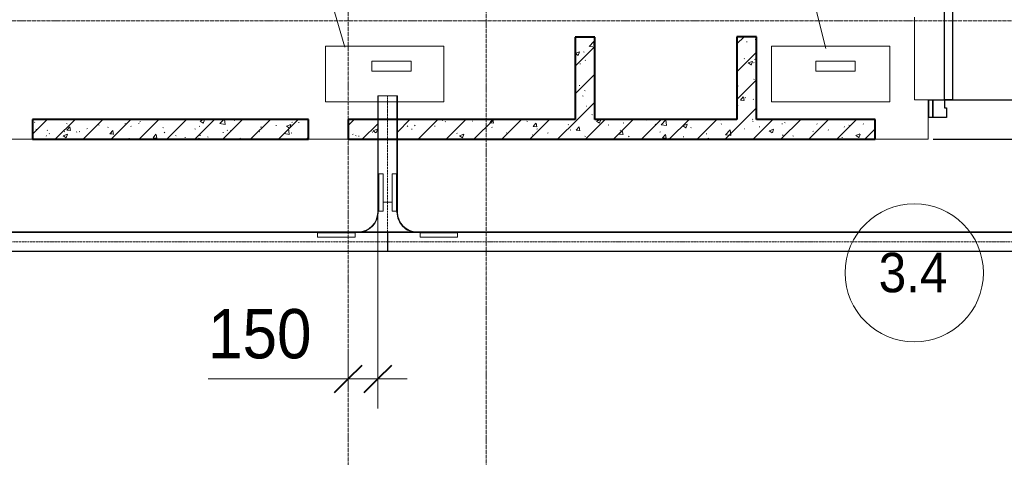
# Model space of a CAD drawing. Header units: millimetres. Extents: x 5617 to 125204, y 7718 to 237738.
# Tile 33 of 71: x 47675 to 52664, y 68587 to 70807. Entities that reach past the tile are written whole.
import ezdxf

# ---------------------------------------------------------------- set-up
doc = ezdxf.new("R2010")
doc.units = ezdxf.units.MM
for name, pattern in [('ADSK_Линия сетки', [25, 20, -2.5, 0, -2.5]), ('Линия сетки', [25, 20, -2.5, 0, -2.5]), ('Осевая', [14, 10, -2, 0, -2])]:
    doc.linetypes.add(name, pattern=pattern)
for name, color, linetype, lineweight in [('Двери', 7, 'Continuous', 18), ('Кабельные лотки', 7, 'Continuous', 18), ('Каркас_Импост', 7, 'Continuous', 30), ('Марки помещений', 7, 'Continuous', 20), ('Монтажный зазор', 7, 'Continuous', 30), ('Опуск', 7, 'Continuous', 18), ('Осевая линия', 7, 'Осевая', 18), ('Оси', 7, 'Continuous', 9), ('Панель', 7, 'Continuous', 30), ('Перекрытия', 7, 'Continuous', 18), ('Размеры', 7, 'Continuous', 9), ('Размеры-100', 7, 'Continuous', 9), ('Соединительные детали кабельных лотков', 7, 'Continuous', 18), ('Стены разрез', 7, 'Continuous', 40), ('Текстовые примечания', 7, 'Continuous', 9)]:
    doc.layers.add(name, color=color, linetype=linetype, lineweight=lineweight)
doc.layers.add('Линии', color=7, linetype='Continuous', lineweight=9, true_color=0x00a600)
doc.styles.add('Arial', font='arial.ttf', dxfattribs={"width": 0.9, "height": 250})
doc.styles.add('Arial_3', font='arial.ttf', dxfattribs={"width": 0.9, "height": 200})
doc.dimstyles.new('Основной_2_5_мм_1', dxfattribs={"dimscale": 304.8, "dimtxt": 255.06485, "dimasz": 0.463911, "dimexe": 0.492126, "dimexo": 0.492126, "dimgap": 0.098425, "dimtad": 1, "dimdec": 0, "dimdsep": 46, "dimtxsty": 'Arial', "dimblk1": 'OBLIQUE', "dimblk2": 'OBLIQUE', "dimsah": 1, "dimcen": 0.09, "dimdle": 0.492126, "dimazin": 2, "dimtfac": 1, "dimtdec": 4, "dimtix": 1, "dimtmove": 1, "dimatfit": 3, "dimfxl": 1, "dimtvp": 1, "dimtolj": 1, "dimtzin": 0, "dimlwd": 20, "dimlwe": 20, "dimarcsym": 2})
pattern_1 = [(50, (0, 0), (218.62117, -19.1268), [22.86, -251.46]), (355, (0, 0), (-42.29187, 229.2684), [18.288, -201.168]), (100.451, (18.22, -1.6), (176.33107, 210.13963), [19.428, -213.708]), (46.184, (0, 60.96), (325.29495, -50.45164), [34.29, -377.19]), (96.636, (27.1, 56.76), (284.883, 296.9127), [29.142, -320.562]), (351.184, (0, 60.96), (284.8858, 296.9107), [27.432, -301.752]), (21, (30.48, 45.72), (181.93753, -122.71832), [22.86, -251.46]), (326, (30.48, 45.72), (74.16223, 221.0262), [18.288, -201.168]), (71.451, (45.64, 35.5), (256.10035, 98.30526), [19.428, -213.708]), (37.5, (0, 0), (3.70639, 101.465895), [3.353, -195.377, 3.353, -200.863, -201.93]), (37.5, (0, 0), (3.70639, 101.465895), [-402.946, 3.353, -198.577]), (7.5, (0, 0), (80.18358, 120.21653), [3.353, -113.081, 3.353, -190.805, -76.962]), (7.5, (0, 0), (80.18358, 120.21653), [-310.591, 3.353, -73.609]), (327.5, (-67.97, 0), (162.708646, -6.87497), [3.353, -72.847, 3.353, -234.391, -315.468]), (327.5, (-67.97, 0), (162.708646, -6.87497), [-313.944, 3.353, -312.115]), (317.5, (-98.45, 0), (177.75468, 30.51183), [3.353, -95.707, 3.353, -154.534, -224.028]), (317.5, (-98.45, 0), (177.75468, 30.51183), [-256.946, 3.353, -220.675])]
pattern_2 = [(45, (0, 0), (-70.71068, 70.71068), [])]

# ---------------------------------------------------------------- blocks, each defined once
blk = doc.blocks.new('101_Дверь_Однопольная - _НЧ_Мет_900х2100_Квартира_Пр-3473496-МКСС_K3_L26__85_950_')
at = {"layer": 'Двери', "color": 7, "lineweight": 30, "true_color": 0xffffff}
for p, q in [((-527.7, 100), (522.3, 100)), ((-527.7, -100), (522.3, -100))]:
    blk.add_line(p, q, dxfattribs=at)
at = {"layer": 'Каркас_Импост', "color": 254, "true_color": 0xcccccc}
for p, q in [((-530, 100), (-470, 100)), ((-530, 10), (-530, 100)), ((-470, 100), (-470, 60)), ((470, 100), (530, 100)), ((470, 60), (470, 100)), ((530, 100), (530, 10)), ((-470, 60), (-460, 60)), ((-460, 60), (-460, 10)), ((460, 60), (470, 60)), ((460, 10), (460, 60)), ((-460, 10), (-530, 10)), ((530, 10), (460, 10))]:
    blk.add_line(p, q, dxfattribs=at)
at = {"layer": 'Монтажный зазор', "color": 254, "true_color": 0xcccccc}
for p, q in [((-550, 100), (-530, 100)), ((-550, 10), (-550, 100)), ((-530, 100), (-530, 10)), ((530, 10), (530, 100)), ((530, 100), (550, 100)), ((550, 100), (550, 10)), ((-530, 10), (-550, 10)), ((550, 10), (530, 10))]:
    blk.add_line(p, q, dxfattribs=at)
at = {"layer": 'Панель', "color": 254, "true_color": 0xcccccc}
for p, q in [((-470, 1040), (-430, 1040)), ((-470, 100), (-470, 1040)), ((-430, 1040), (-430, 100)), ((-430, 100), (-470, 100))]:
    blk.add_line(p, q, dxfattribs=at)
blk.add_arc((-470, 100), 940, 0, 90, dxfattribs=at)
blk = doc.blocks.new('135_SLK_K3_AR_rvt-1-МКСС_K3_L26__85_950_')
at = {"layer": 'Стены разрез', "lineweight": 9, "true_color": 0xcccccc}
h = blk.add_hatch(dxfattribs=at)
h.set_pattern_fill('FP_1', color=254, style=0, pattern_type=2)
h.set_pattern_definition(pattern_1)
h.paths.add_polyline_path([(87600, 70300), (87600, 70717.5), (87500, 70717.5), (87500, 70300), (87527.9, 70300)])
h = blk.add_hatch(dxfattribs=at)
h.set_pattern_fill('FP_2', color=254, style=0, pattern_type=2)
h.set_pattern_definition(pattern_2)
h.paths.add_polyline_path([(87600, 70300), (87600, 70717.5), (87500, 70717.5), (87500, 70300), (87527.9, 70300)])
h = blk.add_hatch(dxfattribs=at)
h.set_pattern_fill('FP_1', color=254, style=0, pattern_type=2)
h.set_pattern_definition(pattern_1)
h.paths.add_polyline_path([(88420, 70300), (88420, 70720), (88320, 70720), (88320, 70300)])
h = blk.add_hatch(dxfattribs=at)
h.set_pattern_fill('FP_2', color=254, style=0, pattern_type=2)
h.set_pattern_definition(pattern_2)
h.paths.add_polyline_path([(88420, 70300), (88420, 70720), (88320, 70720), (88320, 70300)])
h = blk.add_hatch(dxfattribs=at)
h.set_pattern_fill('FP_1', color=254, style=0, pattern_type=2)
h.set_pattern_definition(pattern_1)
h.paths.add_polyline_path([(86150, 70200), (86150, 70300), (84750, 70300), (84750, 70200), (85702.7, 70200)])
h = blk.add_hatch(dxfattribs=at)
h.set_pattern_fill('FP_2', color=254, style=0, pattern_type=2)
h.set_pattern_definition(pattern_2)
h.paths.add_polyline_path([(86150, 70200), (86150, 70300), (84750, 70300), (84750, 70200), (85702.7, 70200)])
h = blk.add_hatch(dxfattribs=at)
h.set_pattern_fill('FP_1', color=254, style=0, pattern_type=2)
h.set_pattern_definition(pattern_1)
h.paths.add_polyline_path([(89020, 70200), (89020, 70300), (86600, 70300), (86600, 70200), (88440.4, 70200)])
h.paths.add_polyline_path([(86350, 70200), (86500, 70200), (86500, 70300), (86350, 70300)])
h = blk.add_hatch(dxfattribs=at)
h.set_pattern_fill('FP_2', color=254, style=0, pattern_type=2)
h.set_pattern_definition(pattern_2)
h.paths.add_polyline_path([(89020, 70200), (89020, 70300), (86600, 70300), (86600, 70200), (88440.4, 70200)])
h.paths.add_polyline_path([(86350, 70200), (86500, 70200), (86500, 70300), (86350, 70300)])
at = {"layer": 'Перекрытия', "color": 254, "true_color": 0xcccccc}
for p, q in [((89220, 70820), (89220, 70400)), ((89220, 70400), (89289.3, 70400)), ((89289.3, 70400), (89292.2, 70400)), ((89292.2, 70400), (89289.3, 70400)), ((89289.3, 70400), (89289.3, 70200)), ((89412.2, 70400), (90312.2, 70400)), ((90312.2, 70400), (89412.2, 70400)), ((84750, 70200), (84550, 70200)), ((86350, 70200), (86150, 70200)), ((89289.3, 70200), (89020, 70200))]:
    blk.add_line(p, q, dxfattribs=at)
at = {"layer": 'Стены разрез', "color": 254, "true_color": 0xcccccc}
for p, q in [((87500, 70717.5), (87500, 70300)), ((87600, 70717.5), (87500, 70717.5)), ((87600, 70300), (87600, 70717.5)), ((88320, 70720), (88320, 70300)), ((88420, 70720), (88320, 70720)), ((88420, 70300), (88420, 70720)), ((86150, 70300), (84750, 70300)), ((84750, 70300), (84750, 70200)), ((86150, 70200), (86150, 70300)), ((87500, 70300), (86350, 70300)), ((86350, 70300), (86350, 70200)), ((88320, 70300), (87600, 70300)), ((89020, 70300), (88420, 70300)), ((89020, 70200), (89020, 70300)), ((84750, 70200), (86150, 70200)), ((86350, 70200), (89020, 70200))]:
    blk.add_line(p, q, dxfattribs=at)
at = {"layer": 'Двери', "color": 254, "lineweight": 18, "true_color": 0xe5e5e5}
blk.add_blockref('101_Дверь_Однопольная - _НЧ_Мет_900х2100_Квартира_Пр-3473496-МКСС_K3_L26__85_950_', (89842.2, 70300), dxfattribs=at)
blk = doc.blocks.new('OSTEC_CT - ЛН_ ЛП - ОГП - Тройник - ZS - Цинкование по методу Сендзимира-1219768-МКСС_K3_L26__85_950_')
at = {"layer": 'Осевая линия'}
blk.add_line((0, -200), (0, 0), dxfattribs=at)
at = {"layer": 'Соединительные детали кабельных лотков', "color": 96, "true_color": 0x008000}
for p, q in [((-1, 47.5), (-1, 50)), ((-1, 50), (1, 50)), ((-1, 50), (1, 50)), ((1, 50), (1, 47.5)), ((-1, -47.5), (-1, 47.5)), ((1, 47.5), (-1, 47.5)), ((-1, 47.5), (1, 47.5)), ((1, 47.5), (1, -47.5)), ((-150, -47.5), (-200, -47.5)), ((-200, -47.5), (-200, -50)), ((200, -47.5), (150, -47.5)), ((200, -50), (200, -47.5)), ((-200, -50), (-150, -50)), ((-1, -50), (1, -50)), ((150, -50), (200, -50)), ((-50, -150), (-50, -200)), ((-47.5, -200), (-47.5, -150)), ((47.5, -150), (47.5, -200)), ((50, -200), (50, -150)), ((-50, -200), (-47.5, -200)), ((47.5, -200), (50, -200))]:
    blk.add_line(p, q, dxfattribs=at)
for centre, radius, start, end in [((-150, -150), 102.5, 360, 90), ((150, -150), 102.5, 90, 180), ((-150, -150), 100, 0, 90), ((150, -150), 100, 90, 180)]:
    blk.add_arc(centre, radius, start, end, dxfattribs=at)
blk = doc.blocks.new('OSTEC_U - ЛН_ ЛП - СЛУМ - OSTEC_U - ЛН_ ЛП - СЛУМ-1216886-МКСС_K3_L26__85_950_')
at = {"layer": 'Соединительные детали кабельных лотков', "color": 96, "true_color": 0x008000}
for p, q in [((-95, 2.5), (-95, 25)), ((-95, 25), (95, 25)), ((-95, 0), (-95, 2.5)), ((-95, 2.5), (95, 2.5)), ((95, 25), (95, 2.5)), ((95, 2.5), (95, 0))]:
    blk.add_line(p, q, dxfattribs=at)
blk = doc.blocks.new('OSTEC_U - ЛН_ ЛП - СЛУМ - OSTEC_U - ЛН_ ЛП - СЛУМ-1216893-МКСС_K3_L26__85_950_')
at = {"layer": 'Соединительные детали кабельных лотков', "color": 96, "true_color": 0x008000}
for p, q in [((-95, -2.5), (-95, 0)), ((-95, -25), (-95, -2.5)), ((95, -2.5), (-95, -2.5)), ((95, -25), (-95, -25)), ((95, 0), (95, -2.5)), ((95, -2.5), (95, -25))]:
    blk.add_line(p, q, dxfattribs=at)
blk = doc.blocks.new('OSTEC_U - ЛН_ ЛП - СЛУМ - OSTEC_U - ЛН_ ЛП - СЛУМ-V69-МКСС_K3_L26__85_950_')
at = {"layer": 'Соединительные детали кабельных лотков', "color": 96, "true_color": 0x008000}
for p, q in [((-95, 2.5), (-95, 25)), ((-95, 25), (95, 25)), ((-95, 0), (-95, 2.5)), ((-95, 2.5), (95, 2.5)), ((95, 25), (95, 2.5)), ((95, 2.5), (95, 0))]:
    blk.add_line(p, q, dxfattribs=at)
blk = doc.blocks.new('OSTEC_U - ЛН_ ЛП - СЛУМ - OSTEC_U - ЛН_ ЛП - СЛУМ-V70-МКСС_K3_L26__85_950_')
at = {"layer": 'Соединительные детали кабельных лотков', "color": 96, "true_color": 0x008000}
for p, q in [((-95, 2.5), (-95, 25)), ((-95, 25), (95, 25)), ((-95, 0), (-95, 2.5)), ((-95, 2.5), (95, 2.5)), ((95, 25), (95, 2.5)), ((95, 2.5), (95, 0))]:
    blk.add_line(p, q, dxfattribs=at)
blk = doc.blocks.new('050_Марка_Помещение - Номер-620969-МКСС_K3_L26__85_950_')
at = {"layer": 'Марки помещений'}
blk.add_circle((0, 0), 3.5, dxfattribs=at)
blk = doc.blocks.new('DIMBLOCK31-МКСС_K3_L26__85_950_')
at = {"layer": 'Размеры-100', "lineweight": 20, "transparency": 16777216}
for p, q in [((49489.2, 68984), (49489.2, 70165.4)), ((49339.2, 68984), (49339.2, 69134)), ((48629.5, 68984), (49147.5, 68984)), ((49147.5, 68984), (49414.2, 68984)), ((49189.2, 68984), (49639.2, 68984)), ((49339.2, 68984), (49339.2, 68934)), ((49489.2, 68984), (49489.2, 68834))]:
    blk.add_line(p, q, dxfattribs=at)
at = {"layer": 'Размеры-100', "lineweight": 40, "transparency": 16777216}
for p, q in [((49339.2, 68984), (49409.9, 69054.7)), ((49489.2, 68984), (49559.9, 69054.7)), ((49339.2, 68984), (49268.5, 68913.3)), ((49489.2, 68984), (49418.5, 68913.3))]:
    blk.add_line(p, q, dxfattribs=at)
at = {"layer": 'Размеры-100', "color": 0, "lineweight": 20, "transparency": 16777216, "insert": (48629.5, 69338.6), "char_height": 250, "width": 621.573, "attachment_point": 1, "line_spacing_factor": 0.941778, "style": 'Arial'}
blk.add_mtext('150', dxfattribs=at)
blk = doc.blocks.new('_Oblique')
at = {"color": 0, "linetype": 'ByBlock', "lineweight": -2}
blk.add_line((-0.5, -0.5), (0.5, 0.5), dxfattribs=at)

msp = doc.modelspace()

# ---------------------------------------------------------------- linework, layer by layer
at = {"layer": 'Кабельные лотки', "color": 96, "true_color": 0x008000}
for p, q in [((49489.2, 70420), (49589.2, 70420)), ((49489.2, 69880), (49489.2, 70420)), ((49491.8, 69880), (49491.8, 70420)), ((49586.7, 69880), (49586.7, 70420)), ((49589.2, 69880), (49589.2, 70420)), ((49491.8, 69880), (49489.2, 69880)), ((49561.7, 69880), (49516.7, 69880)), ((49589.2, 69880), (49586.7, 69880)), ((42539.2, 69730), (49538.2, 69730)), ((42539.2, 69727.5), (49538.2, 69727.5)), ((49538.2, 69730), (49538.2, 69630)), ((49540.2, 69630), (49540.2, 69730)), ((49540.2, 69730), (77839.2, 69730)), ((49540.2, 69727.5), (77839.2, 69727.5)), ((42539.2, 69632.5), (49538.2, 69632.5)), ((42539.2, 69630), (49538.2, 69630)), ((49540.2, 69632.5), (77839.2, 69632.5)), ((49540.2, 69630), (77839.2, 69630))]:
    msp.add_line(p, q, dxfattribs=at)
at = {"layer": 'Линии', "color": 0, "lineweight": 18}
for p, q in [((49225.4, 70672.1), (49824.5, 70672.1)), ((49225.4, 70390), (49225.4, 70672.1)), ((49824.5, 70672.1), (49824.5, 70390)), ((51484.5, 70672.1), (52083.7, 70672.1)), ((51484.5, 70390), (51484.5, 70672.1)), ((52083.7, 70672.1), (52083.7, 70390)), ((49824.5, 70390), (49225.4, 70390)), ((52083.7, 70390), (51484.5, 70390))]:
    msp.add_line(p, q, dxfattribs=at)
at = {"layer": 'Опуск'}
for p, q in [((49459.3, 70545.4), (49459.3, 70595.4)), ((49459.3, 70595.4), (49659.3, 70595.4)), ((49659.3, 70595.4), (49659.3, 70545.4)), ((51709.3, 70545.4), (51709.3, 70595.4)), ((51709.3, 70595.4), (51909.3, 70595.4)), ((51909.3, 70595.4), (51909.3, 70545.4)), ((49659.3, 70545.4), (49459.3, 70545.4)), ((51909.3, 70545.4), (51709.3, 70545.4))]:
    msp.add_line(p, q, dxfattribs=at)
at = {"layer": 'Осевая линия'}
for p, q in [((49539.2, 69880), (49539.2, 70420)), ((42539.2, 69680), (49538.2, 69680)), ((49540.2, 69680), (77839.2, 69680))]:
    msp.add_line(p, q, dxfattribs=at)
at = {"layer": 'Оси', "linetype": 'Линия сетки'}
for p, q in [((49339.2, 55989.9), (49339.2, 77400)), ((50039.2, 57259.9), (50039.2, 77400))]:
    msp.add_line(p, q, dxfattribs=at)
at = {"layer": 'Оси', "linetype": 'ADSK_Линия сетки'}
msp.add_line((87439.2, 70800), (26968.8, 70800), dxfattribs=at)
at = {"layer": 'Текстовые примечания'}
for p, q in [((51759.7, 70661), (50987.2, 73750.2)), ((49323.2, 70667.8), (49224.4, 71002.8))]:
    msp.add_line(p, q, dxfattribs=at)

# ---------------------------------------------------------------- block references
at = {"lineweight": 5}
msp.add_blockref('135_SLK_K3_AR_rvt-1-МКСС_K3_L26__85_950_', (-37010.8, 0), dxfattribs=at)
at = {"layer": 'Марки помещений', "xscale": 99.99999999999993, "yscale": 99.99999999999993, "zscale": 99.99999999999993}
msp.add_blockref('050_Марка_Помещение - Номер-620969-МКСС_K3_L26__85_950_', (52208.1, 69522.3), dxfattribs=at)
at = {"layer": 'Соединительные детали кабельных лотков', "color": 96, "true_color": 0x008000}
for name, p, rotation in [('OSTEC_U - ЛН_ ЛП - СЛУМ - OSTEC_U - ЛН_ ЛП - СЛУМ-V69-МКСС_K3_L26__85_950_', (49491.7, 69930), 269.9999999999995), ('OSTEC_U - ЛН_ ЛП - СЛУМ - OSTEC_U - ЛН_ ЛП - СЛУМ-V70-МКСС_K3_L26__85_950_', (49586.7, 69930), 89.99999999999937), ('OSTEC_U - ЛН_ ЛП - СЛУМ - OSTEC_U - ЛН_ ЛП - СЛУМ-1216886-МКСС_K3_L26__85_950_', (49799.2, 69727.5), 180)]:
    msp.add_blockref(name, p, dxfattribs=dict(at, rotation=rotation))
at = {"layer": 'Соединительные детали кабельных лотков', "rotation": 180}
msp.add_blockref('OSTEC_CT - ЛН_ ЛП - ОГП - Тройник - ZS - Цинкование по методу Сендзимира-1219768-МКСС_K3_L26__85_950_', (49539.2, 69680), dxfattribs=at)
at = {"layer": 'Соединительные детали кабельных лотков', "color": 96, "true_color": 0x008000}
msp.add_blockref('OSTEC_U - ЛН_ ЛП - СЛУМ - OSTEC_U - ЛН_ ЛП - СЛУМ-1216893-МКСС_K3_L26__85_950_', (49279.2, 69727.5), dxfattribs=at)

# ---------------------------------------------------------------- texts
at = {"layer": 'Марки помещений', "lineweight": 9, "insert": (52027.4, 69624), "char_height": 200, "width": 432.911, "attachment_point": 1, "style": 'Arial_3'}
msp.add_mtext('3.4', dxfattribs=at)

# ---------------------------------------------------------------- dimensions: what is measured, and where the dimension line sits
at = {"layer": 'Размеры', "lineweight": 20}
dim = msp.add_linear_dim(base=(49489.2, 68984), p1=(49339.2, 69084), p2=(49489.2, 70315.4), dimstyle='Основной_2_5_мм_1', override={"dimpost": '<>', "dimfxl": 1240.49437}, dxfattribs=at)
dim.commit()
dim.dimension.update_dxf_attribs({"geometry": 'DIMBLOCK31-МКСС_K3_L26__85_950_', "text_midpoint": (48940.3, 69171.9), "dimtype": 160})

doc.saveas('drawing.dxf')
